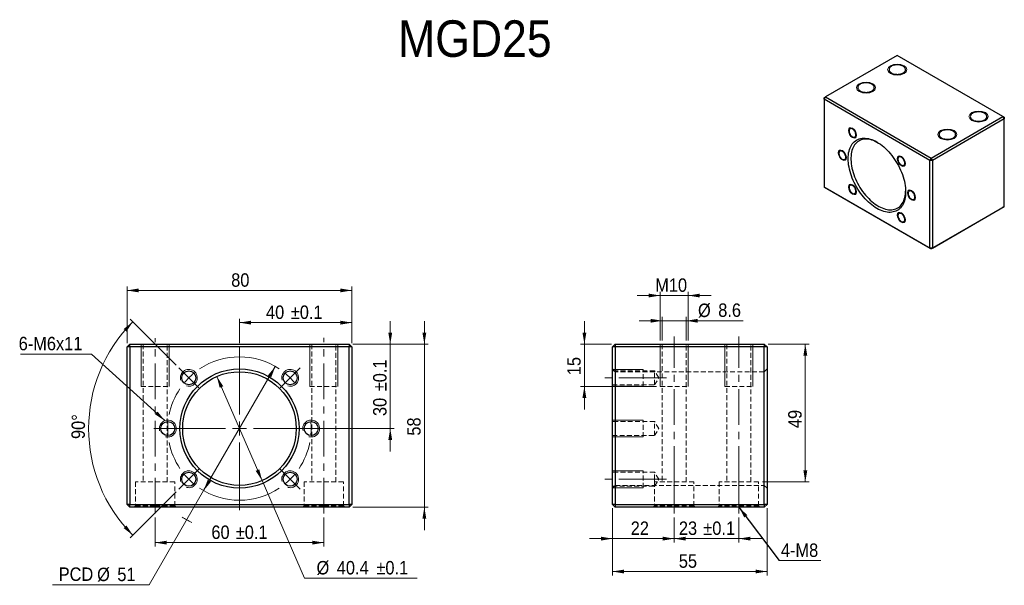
# Model space of a CAD drawing. Header units: millimetres. Extents: x 36 to 386, y 62 to 263.
import ezdxf

# ---------------------------------------------------------------- set-up
doc = ezdxf.new("R2010")
doc.units = ezdxf.units.MM
doc.header["$LTSCALE"] = 1.363636
doc.linetypes.add('CENTERX2', pattern=[20.32, 12.7, -2.54, 2.54, -2.54])
doc.linetypes.add('HIDDEN', pattern=[1.905, 1.27, -0.635])
doc.styles.add('SLDTEXTSTYLE0', font='GOTHIC.TTF', dxfattribs={"width": 0.913})
doc.styles.get("Standard").update_dxf_attribs({"font": 'GOTHIC.TTF'})
doc.dimstyles.new('SLDDIMSTYLE0', dxfattribs={"dimtxt": 4.772727, "dimasz": 4.090909, "dimexe": 0, "dimexo": 0.0625, "dimgap": 1.193182, "dimtad": 1, "dimdec": 4, "dimlfac": 1.363636, "dimzin": 12, "dimdsep": 46, "dimtxsty": 'SLDTEXTSTYLE0', "dimsah": 1, "dimcen": 0.09, "dimazin": 3, "dimtfac": 1, "dimtofl": 0, "dimtmove": 0, "dimatfit": 3, "dimfxl": 0, "dimfrac": 2, "dimtolj": 1, "dimtzin": 12, "dimarcsym": 0})
doc.dimstyles.new('SLDDIMSTYLE1', dxfattribs={"dimtxt": 4.772727, "dimasz": 4.090909, "dimexe": 0, "dimexo": 0.0625, "dimgap": 1.193182, "dimtad": 0, "dimtih": 1, "dimtoh": 1, "dimdec": 1, "dimrnd": 1e-09, "dimzin": 12, "dimdsep": 46, "dimtxsty": 'SLDTEXTSTYLE0', "dimsah": 1, "dimcen": 0, "dimadec": 0, "dimazin": 3, "dimtfac": 1, "dimtdec": 1, "dimtmove": 0, "dimatfit": 3, "dimfxl": 0, "dimfrac": 2, "dimtolj": 1, "dimtzin": 12, "dimarcsym": 0})
doc.dimstyles.new('SLDDIMSTYLE2', dxfattribs={"dimtxt": 4.772727, "dimasz": 4.090909, "dimexe": 0, "dimexo": 0.0625, "dimgap": 1.193182, "dimtad": 0, "dimtih": 1, "dimtoh": 1, "dimdec": 1, "dimrnd": 1e-09, "dimzin": 12, "dimdsep": 46, "dimtxsty": 'SLDTEXTSTYLE0', "dimsah": 1, "dimcen": 0, "dimadec": 0, "dimazin": 3, "dimtol": 1, "dimtp": 0.1, "dimtm": 0.1, "dimtfac": 1, "dimtdec": 1, "dimtmove": 0, "dimatfit": 3, "dimfxl": 0, "dimfrac": 2, "dimtolj": 1, "dimarcsym": 0})
doc.dimstyles.new('SLDDIMSTYLE3', dxfattribs={"dimtxt": 4.772727, "dimasz": 4.090909, "dimexe": 0, "dimexo": 0.0625, "dimgap": 1.193182, "dimtad": 1, "dimdec": 1, "dimrnd": 1e-09, "dimzin": 12, "dimdsep": 46, "dimtxsty": 'SLDTEXTSTYLE0', "dimsah": 1, "dimcen": 0.09, "dimadec": 0, "dimazin": 3, "dimtol": 1, "dimtp": 0.1, "dimtm": 0.1, "dimtfac": 1, "dimtdec": 1, "dimtofl": 0, "dimtmove": 0, "dimatfit": 3, "dimfxl": 0, "dimfrac": 2, "dimtolj": 1, "dimarcsym": 0})
doc.dimstyles.new('SLDDIMSTYLE4', dxfattribs={"dimtxt": 4.772727, "dimasz": 4.090909, "dimexe": 0, "dimexo": 0.0625, "dimgap": 1.193182, "dimtad": 1, "dimdec": 1, "dimrnd": 1e-09, "dimzin": 12, "dimdsep": 46, "dimtxsty": 'SLDTEXTSTYLE0', "dimsah": 1, "dimcen": 0.09, "dimadec": 0, "dimazin": 3, "dimtol": 1, "dimtp": 0.1, "dimtm": 0.1, "dimtfac": 1, "dimtdec": 1, "dimtmove": 0, "dimatfit": 0, "dimfxl": 0, "dimfrac": 2, "dimtolj": 1, "dimarcsym": 0})
doc.dimstyles.new('SLDDIMSTYLE5', dxfattribs={"dimtxt": 4.772727, "dimasz": 4.090909, "dimexe": 0, "dimexo": 0.0625, "dimgap": 1.193182, "dimtad": 1, "dimdec": 1, "dimrnd": 1e-09, "dimzin": 12, "dimdsep": 46, "dimtxsty": 'SLDTEXTSTYLE0', "dimsah": 1, "dimcen": 0.09, "dimadec": 0, "dimazin": 3, "dimtfac": 1, "dimtdec": 1, "dimtmove": 0, "dimatfit": 0, "dimfxl": 0, "dimfrac": 2, "dimtolj": 1, "dimtzin": 12, "dimarcsym": 0})
doc.dimstyles.new('SLDDIMSTYLE6', dxfattribs={"dimtxt": 4.772727, "dimasz": 4.090909, "dimexe": 0, "dimexo": 0.0625, "dimgap": 1.193182, "dimtad": 1, "dimrnd": 1e-09, "dimzin": 12, "dimdsep": 46, "dimtxsty": 'SLDTEXTSTYLE0', "dimsah": 1, "dimcen": 0.09, "dimadec": 0, "dimazin": 3, "dimtfac": 1, "dimtofl": 0, "dimtmove": 0, "dimatfit": 3, "dimfxl": 0, "dimfrac": 2, "dimtolj": 1, "dimtzin": 12, "dimarcsym": 0})
doc.dimstyles.new('SLDDIMSTYLE7', dxfattribs={"dimtxt": 0.18, "dimasz": 4.090909, "dimexe": 0, "dimexo": 0.0625, "dimgap": 0, "dimtad": 0, "dimtih": 1, "dimtoh": 1, "dimdec": 0, "dimrnd": 1e-09, "dimzin": 0, "dimdsep": 46, "dimtxsty": 'Standard', "dimsah": 1, "dimcen": 0.09, "dimadec": 0, "dimazin": 0, "dimtfac": 4.090909, "dimtdec": 0, "dimtofl": 0, "dimtmove": 0, "dimatfit": 3, "dimfxl": 0, "dimfrac": 2, "dimtolj": 1, "dimtzin": 0, "dimarcsym": 0})
doc.dimstyles.new('SLDDIMSTYLE8', dxfattribs={"dimtxt": 4.772727, "dimasz": 4.090909, "dimexe": 0, "dimexo": 0.0625, "dimgap": 1.193182, "dimtad": 1, "dimrnd": 1e-09, "dimzin": 12, "dimdsep": 46, "dimtxsty": 'SLDTEXTSTYLE0', "dimsah": 1, "dimcen": 0.09, "dimadec": 0, "dimazin": 3, "dimtfac": 1, "dimtmove": 0, "dimatfit": 0, "dimfxl": 0, "dimfrac": 2, "dimtolj": 1, "dimtzin": 12, "dimarcsym": 0})

# ---------------------------------------------------------------- blocks, each defined once
blk = doc.blocks.new('_D')
at = {"color": 7, "linetype": 'Continuous', "lineweight": 18}
for p, q in [((91.17, 139.98), (74.81, 156.35)), ((91.17, 94.92), (74.81, 78.55))]:
    blk.add_line(p, q, dxfattribs=at)
blk.add_arc((113.7, 117.45), 53.65, 135, 225, dxfattribs=at)
for points in [[(75.77, 155.38), (72.49, 152.84), (73.49, 151.92)], [(75.77, 79.51), (73.49, 82.98), (72.49, 82.05)]]:
    blk.add_solid(points, dxfattribs=at)
at = {"color": 7, "linetype": 'Continuous', "lineweight": 18, "insert": (53.88, 113.76), "char_height": 4.773, "attachment_point": 1, "rotation": 88.9319, "style": 'SLDTEXTSTYLE0'}
blk.add_mtext('90°', dxfattribs=at)
blk = doc.blocks.new('_D_1')
at = {"color": 7, "linetype": 'Continuous', "lineweight": 18}
for p, q in [((126.45, 139.53), (100.96, 95.36)), ((100.96, 95.36), (81.63, 61.88)), ((81.63, 61.88), (47.22, 61.88))]:
    blk.add_line(p, q, dxfattribs=at)
blk.add_arc((113.7, 117.45), 37.5, 237.0259, 243.0721, dxfattribs=at)
for points in [[(126.45, 139.53), (123.81, 136.33), (125, 135.65)], [(100.96, 95.36), (103.59, 98.56), (102.41, 99.25)]]:
    blk.add_solid(points, dxfattribs=at)
at = {"color": 7, "linetype": 'Continuous', "lineweight": 18, "char_height": 4.773, "attachment_point": 1, "style": 'SLDTEXTSTYLE0'}
for s, insert in [('PCD', (49.39, 68.05)), ('%%c', (63.06, 67.97)), ('51', (70.25, 67.97))]:
    blk.add_mtext(s, dxfattribs=dict(at, insert=insert))
blk = doc.blocks.new('_D_2')
at = {"color": 7, "linetype": 'Continuous', "lineweight": 18}
for p, q in [((105.66, 135.98), (121.74, 98.92)), ((121.74, 98.92), (136.78, 64.25)), ((136.78, 64.25), (176.88, 64.25))]:
    blk.add_line(p, q, dxfattribs=at)
for points in [[(105.66, 135.98), (106.67, 131.95), (107.92, 132.5)], [(121.74, 98.92), (120.74, 102.94), (119.49, 102.4)]]:
    blk.add_solid(points, dxfattribs=at)
at = {"color": 7, "linetype": 'Continuous', "lineweight": 18, "char_height": 4.773, "attachment_point": 1, "style": 'SLDTEXTSTYLE0'}
for s, insert in [('%%c', (141.11, 70.35)), ('40.4', (148.31, 70.35)), ('±0.1', (162.41, 70.35))]:
    blk.add_mtext(s, dxfattribs=dict(at, insert=insert))
blk = doc.blocks.new('_D_3')
at = {"color": 7, "linetype": 'Continuous', "lineweight": 18}
for p, q in [((113.7, 147.84), (113.7, 156.46)), ((153.7, 155.1), (113.7, 155.1)), ((153.7, 147.81), (153.7, 156.46))]:
    blk.add_line(p, q, dxfattribs=at)
for points in [[(113.7, 155.1), (117.8, 154.42), (117.8, 155.78)], [(153.7, 155.1), (149.61, 155.78), (149.61, 154.42)]]:
    blk.add_solid(points, dxfattribs=at)
at = {"color": 7, "linetype": 'Continuous', "lineweight": 18, "char_height": 4.773, "attachment_point": 1, "style": 'SLDTEXTSTYLE0'}
for s, insert in [('40', (123.14, 161.2)), ('±0.1', (131.96, 161.2))]:
    blk.add_mtext(s, dxfattribs=dict(at, insert=insert))
blk = doc.blocks.new('_D_4')
at = {"color": 7, "linetype": 'Continuous', "lineweight": 18}
for p, q in [((167.34, 147.45), (167.34, 155.63)), ((154.07, 147.45), (168.7, 147.45)), ((167.34, 147.45), (167.34, 117.45)), ((144.1, 117.45), (168.7, 117.45)), ((167.34, 117.45), (167.34, 109.27))]:
    blk.add_line(p, q, dxfattribs=at)
for points in [[(167.34, 147.45), (168.02, 151.54), (166.66, 151.54)], [(167.34, 117.45), (166.66, 113.36), (168.02, 113.36)]]:
    blk.add_solid(points, dxfattribs=at)
at = {"color": 7, "linetype": 'Continuous', "lineweight": 18, "char_height": 4.773, "attachment_point": 1, "rotation": 90, "style": 'SLDTEXTSTYLE0'}
for s, insert in [('±0.1', (161.24, 130.7)), ('30', (161.24, 121.89))]:
    blk.add_mtext(s, dxfattribs=dict(at, insert=insert))
blk = doc.blocks.new('_D_5')
at = {"color": 7, "linetype": 'Continuous', "lineweight": 18}
for p, q in [((179.47, 147.45), (179.47, 155.63)), ((154.07, 147.45), (180.83, 147.45)), ((179.47, 147.45), (179.47, 89.45)), ((154.07, 89.45), (180.83, 89.45)), ((179.47, 89.45), (179.47, 81.27))]:
    blk.add_line(p, q, dxfattribs=at)
for points in [[(179.47, 147.45), (180.15, 151.54), (178.79, 151.54)], [(179.47, 89.45), (178.79, 85.36), (180.15, 85.36)]]:
    blk.add_solid(points, dxfattribs=at)
at = {"color": 7, "linetype": 'Continuous', "lineweight": 18, "insert": (173.37, 114.92), "char_height": 4.773, "attachment_point": 1, "rotation": 90, "style": 'SLDTEXTSTYLE0'}
blk.add_mtext('58', dxfattribs=at)
blk = doc.blocks.new('_D_6')
at = {"color": 7, "linetype": 'Continuous', "lineweight": 18}
for p, q in [((73.7, 147.81), (73.7, 167.92)), ((73.7, 166.56), (153.7, 166.56)), ((153.7, 147.81), (153.7, 167.92))]:
    blk.add_line(p, q, dxfattribs=at)
for points in [[(73.7, 166.56), (77.8, 165.88), (77.8, 167.24)], [(153.7, 166.56), (149.61, 167.24), (149.61, 165.88)]]:
    blk.add_solid(points, dxfattribs=at)
at = {"color": 7, "linetype": 'Continuous', "lineweight": 18, "insert": (110.75, 172.65), "char_height": 4.773, "attachment_point": 1, "style": 'SLDTEXTSTYLE0'}
blk.add_mtext('80', dxfattribs=at)
blk = doc.blocks.new('_D_7')
at = {"color": 7, "linetype": 'Continuous', "lineweight": 18}
for p, q in [((83.7, 85.86), (83.7, 75.51)), ((143.7, 85.86), (143.7, 75.51)), ((83.7, 76.88), (143.7, 76.88))]:
    blk.add_line(p, q, dxfattribs=at)
for points in [[(83.7, 76.88), (87.8, 76.19), (87.8, 77.56)], [(143.7, 76.88), (139.61, 77.56), (139.61, 76.19)]]:
    blk.add_solid(points, dxfattribs=at)
at = {"color": 7, "linetype": 'Continuous', "lineweight": 18, "char_height": 4.773, "attachment_point": 1, "style": 'SLDTEXTSTYLE0'}
for s, insert in [('60', (103.71, 82.97)), (' ±0.1', (110.76, 82.97))]:
    blk.add_mtext(s, dxfattribs=dict(at, insert=insert))
blk = doc.blocks.new('SW_NOTE_0')
at = {"color": 0, "linetype": 'Continuous', "lineweight": 0}
blk.add_line((-25.29, 0), (0, 0), dxfattribs=at)
at = {"color": 0, "linetype": 'Continuous', "lineweight": 0, "insert": (-25.91, 6.19), "char_height": 4.773, "attachment_point": 1, "style": 'SLDTEXTSTYLE0'}
blk.add_mtext('6-M6x11', dxfattribs=at)
blk = doc.blocks.new('SW_CENTERMARKSYMBOL_0')
at = {"color": 0, "linetype": 'Continuous', "lineweight": 18}
for p, q in [((18.03, -13.03), (18.03, 11)), ((-1.77, 1.77), (-3.54, 3.54)), ((37.83, 1.77), (39.6, 3.54)), ((0, 0), (-1.77, 1.77)), ((0, 0), (1.77, -1.77)), ((36.06, 0), (34.29, -1.77)), ((36.06, 0), (37.83, 1.77)), ((1.77, -1.77), (3.54, -3.54)), ((34.29, -1.77), (32.53, -3.54)), ((18.03, -18.03), (18.03, -15.53)), ((-9.97, -18.03), (-12.47, -18.03)), ((13.03, -18.03), (-11, -18.03)), ((-7.47, -18.03), (-9.97, -18.03)), ((-7.47, -18.03), (-4.97, -18.03)), ((-4.97, -18.03), (-2.47, -18.03)), ((18.03, -18.03), (15.53, -18.03)), ((18.03, -18.03), (18.03, -20.53)), ((18.03, -18.03), (20.53, -18.03)), ((23.03, -18.03), (47.06, -18.03)), ((41.03, -18.03), (38.53, -18.03)), ((43.53, -18.03), (41.03, -18.03)), ((43.53, -18.03), (46.03, -18.03)), ((46.03, -18.03), (48.53, -18.03)), ((18.03, -23.03), (18.03, -47.06)), ((0, -36.06), (1.77, -34.29)), ((1.77, -34.29), (3.54, -32.53)), ((34.29, -34.29), (32.53, -32.53)), ((36.06, -36.06), (34.29, -34.29)), ((-1.77, -37.83), (-3.54, -39.6)), ((0, -36.06), (-1.77, -37.83)), ((36.06, -36.06), (37.83, -37.83)), ((37.83, -37.83), (39.6, -39.6))]:
    blk.add_line(p, q, dxfattribs=at)
for start, end in [(56.2345, 123.7655), (129.3828, 135), (45, 50.6172), (39.3828, 45), (135, 140.6172), (146.2345, 168.7655), (174.3828, 180), (0, 5.6172), (180, 185.6172), (354.3828, 0), (191.2345, 213.7655), (326.2345, 348.7655), (219.3828, 225), (315, 320.6172), (225, 230.6172), (309.3828, 315), (236.2345, 303.7655)]:
    blk.add_arc((18.03, -18.03), 25.5, start, end, dxfattribs=at)
blk = doc.blocks.new('_D_8')
at = {"color": 7, "linetype": 'Continuous', "lineweight": 18}
for p, q in [((246.36, 89.08), (246.36, 76.94)), ((268.36, 85.86), (268.36, 76.94)), ((246.36, 78.3), (238.18, 78.3)), ((246.36, 78.3), (268.36, 78.3)), ((268.36, 78.3), (276.54, 78.3))]:
    blk.add_line(p, q, dxfattribs=at)
for points in [[(246.36, 78.3), (242.27, 78.99), (242.27, 77.62)], [(268.36, 78.3), (272.45, 77.62), (272.45, 78.99)]]:
    blk.add_solid(points, dxfattribs=at)
at = {"color": 7, "linetype": 'Continuous', "lineweight": 18, "insert": (252.88, 84.4), "char_height": 4.773, "attachment_point": 1, "style": 'SLDTEXTSTYLE0'}
blk.add_mtext('22', dxfattribs=at)
blk = doc.blocks.new('_D_9')
at = {"color": 7, "linetype": 'Continuous', "lineweight": 18}
for p, q in [((268.36, 85.86), (268.36, 76.94)), ((291.36, 85.86), (291.36, 76.94)), ((268.36, 78.3), (260.18, 78.3)), ((268.36, 78.3), (291.36, 78.3)), ((291.36, 78.3), (299.54, 78.3))]:
    blk.add_line(p, q, dxfattribs=at)
for points in [[(268.36, 78.3), (264.27, 78.99), (264.27, 77.62)], [(291.36, 78.3), (295.45, 77.62), (295.45, 78.99)]]:
    blk.add_solid(points, dxfattribs=at)
at = {"color": 7, "linetype": 'Continuous', "lineweight": 18, "char_height": 4.773, "attachment_point": 1, "style": 'SLDTEXTSTYLE0'}
for s, insert in [('23', (270.02, 84.4)), (' ±0.1', (277.08, 84.4))]:
    blk.add_mtext(s, dxfattribs=dict(at, insert=insert))
blk = doc.blocks.new('_D_10')
at = {"color": 7, "linetype": 'Continuous', "lineweight": 18}
for p, q in [((246.36, 89.08), (246.36, 65.25)), ((301.36, 89.08), (301.36, 65.25)), ((246.36, 66.61), (301.36, 66.61))]:
    blk.add_line(p, q, dxfattribs=at)
for points in [[(246.36, 66.61), (250.45, 65.93), (250.45, 67.29)], [(301.36, 66.61), (297.27, 67.29), (297.27, 65.93)]]:
    blk.add_solid(points, dxfattribs=at)
at = {"color": 7, "linetype": 'Continuous', "lineweight": 18, "insert": (269.99, 72.71), "char_height": 4.773, "attachment_point": 1, "style": 'SLDTEXTSTYLE0'}
blk.add_mtext('55', dxfattribs=at)
blk = doc.blocks.new('_D_11')
at = {"color": 7, "linetype": 'Continuous', "lineweight": 18}
for p, q in [((301.72, 147.45), (316.36, 147.45)), ((314.99, 147.45), (314.99, 98.45)), ((299.72, 98.45), (316.36, 98.45))]:
    blk.add_line(p, q, dxfattribs=at)
for points in [[(314.99, 147.45), (314.31, 143.36), (315.68, 143.36)], [(314.99, 98.45), (315.68, 102.54), (314.31, 102.54)]]:
    blk.add_solid(points, dxfattribs=at)
at = {"color": 7, "linetype": 'Continuous', "lineweight": 18, "insert": (308.9, 117.6), "char_height": 4.773, "attachment_point": 1, "rotation": 90, "style": 'SLDTEXTSTYLE0'}
blk.add_mtext('49', dxfattribs=at)
blk = doc.blocks.new('_D_12')
at = {"color": 7, "linetype": 'Continuous', "lineweight": 18}
for p, q in [((236.4, 147.45), (236.4, 155.63)), ((245.99, 147.45), (235.03, 147.45)), ((236.4, 147.45), (236.4, 132.45)), ((261.99, 132.45), (235.03, 132.45)), ((236.4, 132.45), (236.4, 124.27))]:
    blk.add_line(p, q, dxfattribs=at)
for points in [[(236.4, 147.45), (237.08, 151.54), (235.72, 151.54)], [(236.4, 132.45), (235.72, 128.36), (237.08, 128.36)]]:
    blk.add_solid(points, dxfattribs=at)
at = {"color": 7, "linetype": 'Continuous', "lineweight": 18, "insert": (230.3, 136.42), "char_height": 4.773, "attachment_point": 1, "rotation": 90, "style": 'SLDTEXTSTYLE0'}
blk.add_mtext('15', dxfattribs=at)
blk = doc.blocks.new('_D_13')
at = {"color": 7, "linetype": 'Continuous', "lineweight": 18}
for p, q in [((264.06, 155.77), (255.88, 155.77)), ((264.06, 148.81), (264.06, 157.13)), ((264.06, 155.77), (272.66, 155.77)), ((272.66, 148.81), (272.66, 157.13)), ((272.66, 155.77), (292.82, 155.77))]:
    blk.add_line(p, q, dxfattribs=at)
for points in [[(264.06, 155.77), (259.97, 156.45), (259.97, 155.09)], [(272.66, 155.77), (276.75, 155.09), (276.75, 156.45)]]:
    blk.add_solid(points, dxfattribs=at)
at = {"color": 7, "linetype": 'Continuous', "lineweight": 18, "char_height": 4.773, "attachment_point": 1, "style": 'SLDTEXTSTYLE0'}
for s, insert in [('%%c', (276.81, 161.87)), ('8.6', (284.01, 161.94))]:
    blk.add_mtext(s, dxfattribs=dict(at, insert=insert))
blk = doc.blocks.new('_D_14')
at = {"color": 7, "linetype": 'Continuous', "lineweight": 18}
for p, q in [((263.36, 164.74), (255.18, 164.74)), ((263.36, 148.81), (263.36, 166.11)), ((273.36, 164.74), (263.36, 164.74)), ((273.36, 148.81), (273.36, 166.11)), ((273.36, 164.74), (281.54, 164.74))]:
    blk.add_line(p, q, dxfattribs=at)
for points in [[(263.36, 164.74), (259.27, 165.42), (259.27, 164.06)], [(273.36, 164.74), (277.45, 164.06), (277.45, 165.42)]]:
    blk.add_solid(points, dxfattribs=at)
at = {"color": 7, "linetype": 'Continuous', "lineweight": 18, "insert": (261.59, 170.84), "char_height": 4.773, "attachment_point": 1, "style": 'SLDTEXTSTYLE0'}
blk.add_mtext('M10', dxfattribs=at)
blk = doc.blocks.new('SW_NOTE_1')
at = {"color": 0, "linetype": 'Continuous', "lineweight": 0}
blk.add_line((14.85, 0), (0, 0), dxfattribs=at)
at = {"color": 0, "linetype": 'Continuous', "lineweight": 0, "insert": (0.67, 6.07), "char_height": 4.773, "attachment_point": 1, "style": 'SLDTEXTSTYLE0'}
blk.add_mtext('4-M8', dxfattribs=at)

msp = doc.modelspace()

# ---------------------------------------------------------------- linework, layer by layer
at = {"color": 7, "linetype": 'Continuous', "lineweight": 25}
for p, q in [((347.68683, 250.099402), (322.134563, 235.348392)), ((385.292055, 228.390368), (347.68683, 250.099402)), ((321.652444, 234.513339), (322.134563, 235.348392)), ((321.652444, 235.069981), (322.134563, 235.348392)), ((321.652444, 234.513339), (321.652444, 235.069981)), ((322.134563, 235.348392), (359.739787, 213.639358)), ((359.257669, 212.804305), (321.652444, 234.513339)), ((321.652444, 234.513339), (321.652444, 203.336326)), ((359.739787, 213.639358), (385.292055, 228.390368)), ((385.292055, 228.390368), (385.774173, 227.555315)), ((385.774173, 228.111957), (385.292055, 228.390368)), ((385.774173, 228.111957), (385.774173, 227.555315)), ((385.774173, 227.555315), (360.221905, 212.804305)), ((385.774173, 196.378302), (385.774173, 227.555315)), ((359.739787, 213.639358), (359.257669, 212.804305)), ((360.221905, 212.804305), (359.257669, 212.804305)), ((359.257669, 181.627292), (359.257669, 212.804305)), ((359.739787, 213.639358), (360.221905, 212.804305)), ((360.221905, 212.804305), (360.221905, 181.627292)), ((321.652444, 203.336326), (359.257669, 181.627292)), ((322.134563, 203.057915), (321.652444, 203.336326)), ((359.739787, 181.348881), (322.134563, 203.057915)), ((360.221905, 181.627292), (385.774173, 196.378302)), ((385.774173, 196.378302), (385.292055, 196.099891)), ((385.292055, 196.099891), (359.739787, 181.348881)), ((360.221905, 181.627292), (359.257669, 181.627292)), ((359.257669, 181.627292), (359.739787, 181.348881)), ((360.221905, 181.627292), (359.739787, 181.348881)), ((73.704457, 146.447686), (74.704457, 147.447686)), ((74.704457, 146.447686), (74.704457, 147.447686)), ((74.704457, 147.447686), (152.704457, 147.447686)), ((152.704457, 147.447686), (152.704457, 146.447686)), ((152.704457, 147.447686), (153.704457, 146.447686)), ((247.357277, 147.447686), (246.357277, 146.447686)), ((247.357277, 147.447686), (300.357277, 147.447686)), ((247.357277, 147.447686), (247.357277, 146.447686)), ((300.357277, 147.447686), (300.357277, 146.447686)), ((301.357277, 146.447686), (300.357277, 147.447686)), ((73.704457, 90.447686), (73.704457, 146.447686)), ((74.704457, 146.447686), (73.704457, 146.447686)), ((152.704457, 146.447686), (74.704457, 146.447686)), ((74.704457, 146.447686), (74.704457, 90.447686)), ((152.704457, 90.447686), (152.704457, 146.447686)), ((153.704457, 146.447686), (152.704457, 146.447686)), ((153.704457, 146.447686), (153.704457, 90.447686)), ((246.357277, 90.447686), (246.357277, 146.447686)), ((247.357277, 146.447686), (246.357277, 146.447686)), ((300.357277, 146.447686), (247.357277, 146.447686)), ((247.357277, 146.447686), (247.357277, 90.447686)), ((300.357277, 90.447686), (300.357277, 146.447686)), ((301.357277, 146.447686), (300.357277, 146.447686)), ((301.357277, 146.447686), (301.357277, 90.447686)), ((74.704457, 89.447686), (73.704457, 90.447686)), ((74.704457, 90.447686), (73.704457, 90.447686)), ((74.704457, 89.447686), (74.704457, 90.447686)), ((74.704457, 90.447686), (152.704457, 90.447686)), ((152.704457, 89.447686), (74.704457, 89.447686)), ((153.704457, 90.447686), (152.704457, 89.447686)), ((152.704457, 90.447686), (152.704457, 89.447686)), ((153.704457, 90.447686), (152.704457, 90.447686)), ((246.357277, 90.447686), (247.357277, 89.447686)), ((247.357277, 90.447686), (246.357277, 90.447686)), ((247.357277, 90.447686), (300.357277, 90.447686)), ((247.357277, 90.447686), (247.357277, 89.447686)), ((300.357277, 89.447686), (247.357277, 89.447686)), ((301.357277, 90.447686), (300.357277, 89.447686)), ((300.357277, 90.447686), (300.357277, 89.447686)), ((301.357277, 90.447686), (300.357277, 90.447686))]:
    msp.add_line(p, q, dxfattribs=at)
at = {"color": 7, "linetype": 'Continuous', "lineweight": 18}
for p, q in [((78.704457, 147.447686), (78.704457, 132.447686)), ((78.704457, 147.447686), (78.704457, 132.447686)), ((88.704457, 147.447686), (88.704457, 132.447686)), ((88.704457, 147.447686), (88.704457, 132.447686)), ((138.704457, 147.447686), (138.704457, 132.447686)), ((138.704457, 147.447686), (138.704457, 132.447686)), ((148.704457, 147.447686), (148.704457, 132.447686)), ((148.704457, 147.447686), (148.704457, 132.447686)), ((263.357277, 147.447686), (263.357277, 132.447686)), ((263.357277, 147.447686), (263.357277, 132.447686)), ((273.357277, 147.447686), (273.357277, 132.447686)), ((273.357277, 147.447686), (273.357277, 132.447686)), ((286.357277, 147.447686), (286.357277, 132.447686)), ((286.357277, 147.447686), (286.357277, 132.447686)), ((296.357277, 147.447686), (296.357277, 132.447686)), ((296.357277, 147.447686), (296.357277, 132.447686)), ((246.357277, 138.478909), (257.357277, 138.478909)), ((246.357277, 138.478909), (257.357277, 138.478909)), ((246.357277, 132.478909), (257.357277, 132.478909)), ((246.357277, 132.478909), (257.357277, 132.478909)), ((246.357277, 120.447686), (257.357277, 120.447686)), ((246.357277, 120.447686), (257.357277, 120.447686)), ((246.357277, 114.447686), (257.357277, 114.447686)), ((246.357277, 114.447686), (257.357277, 114.447686)), ((246.357277, 102.416463), (257.357277, 102.416463)), ((246.357277, 102.416463), (257.357277, 102.416463)), ((246.357277, 96.416463), (257.357277, 96.416463)), ((246.357277, 96.416463), (257.357277, 96.416463))]:
    msp.add_line(p, q, dxfattribs=at)
at = {"color": 7, "linetype": 'HIDDEN', "lineweight": 18}
for p, q in [((79.404457, 147.447686), (79.404457, 98.447686)), ((88.004457, 98.447686), (88.004457, 147.447686)), ((139.404457, 147.447686), (139.404457, 98.447686)), ((148.004457, 98.447686), (148.004457, 147.447686)), ((264.057277, 147.447686), (264.057277, 98.447686)), ((272.657277, 98.447686), (272.657277, 147.447686)), ((287.057277, 147.447686), (287.057277, 98.447686)), ((295.657277, 98.447686), (295.657277, 147.447686)), ((247.357277, 137.647686), (246.357277, 138.647686)), ((261.357277, 137.978909), (246.357277, 137.978909)), ((300.357277, 137.647686), (247.357277, 137.647686)), ((257.357277, 132.478909), (257.357277, 138.478909)), ((257.357277, 132.478909), (257.357277, 138.478909)), ((261.357277, 135.478909), (261.357277, 137.978909)), ((262.859428, 135.478909), (261.357277, 137.978909)), ((301.357277, 138.647686), (300.357277, 137.647686)), ((261.357277, 132.978909), (261.357277, 135.478909)), ((261.357277, 132.978909), (262.859428, 135.478909)), ((78.704457, 132.447686), (88.704457, 132.447686)), ((78.704457, 132.447686), (88.704457, 132.447686)), ((138.704457, 132.447686), (148.704457, 132.447686)), ((138.704457, 132.447686), (148.704457, 132.447686)), ((246.357277, 132.978909), (261.357277, 132.978909)), ((263.357277, 132.447686), (273.357277, 132.447686)), ((263.357277, 132.447686), (273.357277, 132.447686)), ((286.357277, 132.447686), (296.357277, 132.447686)), ((286.357277, 132.447686), (296.357277, 132.447686)), ((261.357277, 119.947686), (246.357277, 119.947686)), ((257.357277, 114.447686), (257.357277, 120.447686)), ((257.357277, 114.447686), (257.357277, 120.447686)), ((261.357277, 117.447686), (261.357277, 119.947686)), ((262.859428, 117.447686), (261.357277, 119.947686)), ((261.357277, 114.947686), (261.357277, 117.447686)), ((261.357277, 114.947686), (262.859428, 117.447686)), ((246.357277, 114.947686), (261.357277, 114.947686)), ((261.357277, 101.916463), (246.357277, 101.916463)), ((257.357277, 96.416463), (257.357277, 102.416463)), ((257.357277, 96.416463), (257.357277, 102.416463)), ((261.357277, 99.416463), (261.357277, 101.916463)), ((262.859428, 99.416463), (261.357277, 101.916463)), ((90.704457, 98.447686), (76.704457, 98.447686)), ((76.704457, 98.447686), (76.704457, 89.947686)), ((90.704457, 89.947686), (90.704457, 98.447686)), ((150.704457, 98.447686), (136.704457, 98.447686)), ((136.704457, 98.447686), (136.704457, 89.947686)), ((150.704457, 89.947686), (150.704457, 98.447686)), ((261.357277, 98.447686), (261.357277, 99.416463)), ((261.357277, 96.916463), (262.859428, 99.416463)), ((275.357277, 98.447686), (261.357277, 98.447686)), ((261.357277, 98.447686), (261.357277, 89.947686)), ((275.357277, 89.947686), (275.357277, 98.447686)), ((298.357277, 98.447686), (284.357277, 98.447686)), ((284.357277, 98.447686), (284.357277, 89.947686)), ((298.357277, 89.947686), (298.357277, 98.447686)), ((246.357277, 96.247686), (247.357277, 97.247686)), ((246.357277, 96.916463), (261.357277, 96.916463)), ((247.357277, 97.247686), (300.357277, 97.247686)), ((300.357277, 97.247686), (301.357277, 96.247686)), ((76.704457, 89.947686), (76.204457, 89.447686)), ((83.704457, 89.947686), (76.704457, 89.947686)), ((90.704457, 89.947686), (83.704457, 89.947686)), ((91.204457, 89.447686), (90.704457, 89.947686)), ((136.704457, 89.947686), (136.204457, 89.447686)), ((143.704457, 89.947686), (136.704457, 89.947686)), ((150.704457, 89.947686), (143.704457, 89.947686)), ((151.204457, 89.447686), (150.704457, 89.947686)), ((261.357277, 89.947686), (260.857277, 89.447686)), ((275.357277, 89.947686), (261.357277, 89.947686)), ((275.857277, 89.447686), (275.357277, 89.947686)), ((284.357277, 89.947686), (283.857277, 89.447686)), ((298.357277, 89.947686), (284.357277, 89.947686)), ((298.857277, 89.447686), (298.357277, 89.947686))]:
    msp.add_line(p, q, dxfattribs=at)
at = {"color": 7, "linetype": 'CENTERX2', "lineweight": 18, "ltscale": 0.733333}
for p, q in [((83.704457, 87.220413), (83.704457, 149.527252)), ((143.704457, 87.220413), (143.704457, 149.647764)), ((268.357277, 98.447686), (268.357277, 150.174959)), ((291.357277, 98.447686), (291.357277, 150.174959)), ((261.357277, 135.478909), (243.630004, 135.478909)), ((261.357277, 135.478909), (243.630004, 135.478909)), ((261.357277, 135.478909), (265.586701, 135.478909)), ((261.357277, 135.478909), (265.586701, 135.478909)), ((261.357277, 99.416463), (243.630004, 99.416463)), ((261.357277, 99.416463), (243.630004, 99.416463)), ((261.357277, 99.416463), (265.586701, 99.416463)), ((261.357277, 99.416463), (265.586701, 99.416463)), ((268.357277, 98.447686), (268.357277, 87.220413)), ((291.357277, 98.447686), (291.357277, 87.220413))]:
    msp.add_line(p, q, dxfattribs=at)
at = {"color": 7, "linetype": 'Continuous', "lineweight": 18, "flags": 128}
for points in [[(345.276239, 243.698021), (344.537241, 244.336494), (344.27774, 245.089625), (344.537241, 245.842756), (345.276239, 246.48123), (346.382228, 246.907844), (347.68683, 247.057652), (348.991433, 246.907844), (350.097422, 246.48123), (350.83642, 245.842756), (351.095921, 245.089625), (350.83642, 244.336494), (350.097422, 243.698021), (348.991433, 243.271406), (347.68683, 243.121599), (346.382228, 243.271406), (345.276239, 243.698021)], [(334.187519, 237.296639), (333.448521, 237.935112), (333.18902, 238.688243), (333.448521, 239.441375), (334.187519, 240.079848), (335.293508, 240.506463), (336.598111, 240.65627), (337.902713, 240.506463), (339.008702, 240.079848), (339.7477, 239.441375), (340.007201, 238.688243), (339.7477, 237.935112), (339.008702, 237.296639), (337.902713, 236.870024), (336.598111, 236.720217), (335.293508, 236.870024), (334.187519, 237.296639)], [(374.203335, 226.998764), (373.464337, 227.637237), (373.204835, 228.390368), (373.464337, 229.143499), (374.203335, 229.781973), (375.309323, 230.208588), (376.613926, 230.358395), (377.918529, 230.208588), (379.024517, 229.781973), (379.763515, 229.143499), (380.023017, 228.390368), (379.763515, 227.637237), (379.024517, 226.998764), (377.918529, 226.572149), (376.613926, 226.422342), (375.309323, 226.572149), (374.203335, 226.998764)], [(331.761875, 224.240813), (332.315371, 223.79415), (332.784602, 223.161215), (333.098132, 222.438367), (333.20823, 221.735653), (333.098132, 221.160054), (332.784602, 220.7992), (332.315371, 220.708028), (331.761875, 220.900418), (331.208379, 221.347081), (330.739147, 221.980016), (330.425617, 222.702864), (330.31552, 223.405578), (330.425617, 223.981177), (330.739147, 224.342031), (331.208379, 224.433203), (331.761875, 224.240813)], [(363.114615, 220.597382), (362.375617, 221.235856), (362.116115, 221.988987), (362.375617, 222.742118), (363.114615, 223.380591), (364.220603, 223.807206), (365.525206, 223.957013), (366.829809, 223.807206), (367.935797, 223.380591), (368.674795, 222.742118), (368.934297, 221.988987), (368.674795, 221.235856), (367.935797, 220.597382), (366.829809, 220.170767), (365.525206, 220.02096), (364.220603, 220.170767), (363.114615, 220.597382)], [(328.161041, 216.280964), (328.714537, 215.834302), (329.183768, 215.201367), (329.497299, 214.478519), (329.607396, 213.775804), (329.497299, 213.200205), (329.183768, 212.839352), (328.714537, 212.74818), (328.161041, 212.94057), (327.607545, 213.387233), (327.138314, 214.020167), (326.824783, 214.743016), (326.714686, 215.44573), (326.824783, 216.021329), (327.138314, 216.382183), (327.607545, 216.473355), (328.161041, 216.280964)], [(349.148238, 210.863484), (348.594742, 211.310147), (348.125511, 211.943082), (347.811981, 212.66593), (347.701884, 213.368644), (347.811981, 213.944243), (348.125511, 214.305097), (348.594742, 214.396269), (349.148238, 214.203879), (349.701734, 213.757216), (350.170966, 213.124281), (350.484496, 212.401433), (350.594593, 211.698719), (350.484496, 211.12312), (350.170966, 210.762266), (349.701734, 210.671094), (349.148238, 210.863484)], [(331.761875, 204.163682), (332.315371, 203.717019), (332.784602, 203.084084), (333.098132, 202.361236), (333.20823, 201.658522), (333.098132, 201.082923), (332.784602, 200.722069), (332.315371, 200.630897), (331.761875, 200.823287), (331.208379, 201.26995), (330.739147, 201.902885), (330.425617, 202.625733), (330.31552, 203.328447), (330.425617, 203.904046), (330.739147, 204.2649), (331.208379, 204.356072), (331.761875, 204.163682)], [(352.749072, 198.746202), (352.195576, 199.192864), (351.726345, 199.825799), (351.412815, 200.548647), (351.302717, 201.251362), (351.412815, 201.826961), (351.726345, 202.187815), (352.195576, 202.278986), (352.749072, 202.086596), (353.302568, 201.639933), (353.771799, 201.006999), (354.08533, 200.284151), (354.195427, 199.581436), (354.08533, 199.005837), (353.771799, 198.644983), (353.302568, 198.553812), (352.749072, 198.746202)], [(349.148238, 190.786353), (348.594742, 191.233016), (348.125511, 191.865951), (347.811981, 192.588799), (347.701884, 193.291513), (347.811981, 193.867112), (348.125511, 194.227966), (348.594742, 194.319138), (349.148238, 194.126748), (349.701734, 193.680085), (350.170966, 193.04715), (350.484496, 192.324302), (350.594593, 191.621588), (350.484496, 191.045989), (350.170966, 190.685135), (349.701734, 190.593963), (349.148238, 190.786353)]]:
    msp.add_lwpolyline(points, dxfattribs=at)
at = {"color": 7, "linetype": 'Continuous', "lineweight": 25, "flags": 128}
for points in [[(345.613722, 243.892845), (345.915319, 243.741031), (346.249916, 243.614338), (346.611281, 243.515127), (346.99268, 243.445245), (347.387011, 243.405996), (347.786926, 243.398109), (348.184977, 243.421732), (348.573748, 243.476425), (348.945998, 243.561169), (349.294792, 243.674385), (349.613632, 243.813964), (349.89658, 243.977306), (350.138364, 244.161369), (350.334481, 244.362723), (350.481278, 244.577619), (350.576019, 244.802051), (350.616939, 245.031841), (350.603278, 245.262708), (350.535289, 245.49035), (350.414238, 245.710527), (350.24238, 245.919138), (350.022918, 246.112297), (349.759939, 246.286405), (349.458342, 246.43822), (349.123745, 246.564913), (348.76238, 246.664124), (348.380981, 246.734005), (347.98665, 246.773255), (347.586735, 246.781141), (347.188684, 246.757518), (346.799913, 246.702825), (346.427663, 246.618082), (346.078869, 246.504866), (345.760029, 246.365287), (345.477081, 246.201944), (345.235297, 246.017881), (345.03918, 245.816527), (344.892383, 245.601632), (344.797642, 245.377199), (344.756721, 245.147409), (344.770383, 244.916543), (344.838372, 244.688901), (344.959423, 244.468724), (345.13128, 244.260112), (345.350743, 244.066954), (345.613722, 243.892845)], [(334.525002, 237.491463), (334.826599, 237.339649), (335.161196, 237.212956), (335.522561, 237.113745), (335.90396, 237.043864), (336.298291, 237.004614), (336.698206, 236.996728), (337.096257, 237.020351), (337.485028, 237.075043), (337.857278, 237.159787), (338.206072, 237.273003), (338.524912, 237.412582), (338.80786, 237.575925), (339.049644, 237.759987), (339.245761, 237.961342), (339.392558, 238.176237), (339.487299, 238.40067), (339.528219, 238.63046), (339.514558, 238.861326), (339.446569, 239.088968), (339.325518, 239.309145), (339.153661, 239.517756), (338.934198, 239.710915), (338.671219, 239.885024), (338.369622, 240.036838), (338.035025, 240.163531), (337.67366, 240.262742), (337.292261, 240.332623), (336.89793, 240.371873), (336.498015, 240.379759), (336.099964, 240.356136), (335.711193, 240.301443), (335.338943, 240.2167), (334.990149, 240.103484), (334.671309, 239.963905), (334.388361, 239.800562), (334.146577, 239.6165), (333.95046, 239.415145), (333.803663, 239.20025), (333.708922, 238.975817), (333.668002, 238.746027), (333.681663, 238.515161), (333.749652, 238.287519), (333.870703, 238.067342), (334.04256, 237.858731), (334.262023, 237.665572), (334.525002, 237.491463)], [(374.540818, 227.193588), (374.842415, 227.041774), (375.177012, 226.915081), (375.538376, 226.81587), (375.919776, 226.745989), (376.314106, 226.706739), (376.714022, 226.698853), (377.112072, 226.722476), (377.500844, 226.777168), (377.873093, 226.861912), (378.221887, 226.975128), (378.540728, 227.114707), (378.823676, 227.278049), (379.06546, 227.462112), (379.261577, 227.663467), (379.408373, 227.878362), (379.503114, 228.102795), (379.544035, 228.332585), (379.530374, 228.563451), (379.462384, 228.791093), (379.341333, 229.01127), (379.169476, 229.219881), (378.950014, 229.41304), (378.687035, 229.587149), (378.385437, 229.738963), (378.05084, 229.865656), (377.689476, 229.964867), (377.308076, 230.034748), (376.913746, 230.073998), (376.513831, 230.081884), (376.11578, 230.058261), (375.727008, 230.003568), (375.354759, 229.918825), (375.005965, 229.805609), (374.687124, 229.66603), (374.404177, 229.502687), (374.162392, 229.318625), (373.966275, 229.11727), (373.819479, 228.902375), (373.724738, 228.677942), (373.683817, 228.448152), (373.697479, 228.217286), (373.765468, 227.989644), (373.886519, 227.769467), (374.058376, 227.560856), (374.277838, 227.367697), (374.540818, 227.193588)], [(350.675964, 201.613179), (350.657316, 200.911313), (350.601442, 200.233538), (350.508544, 199.582327), (350.378963, 198.960057), (350.21317, 198.368997), (350.011771, 197.811305), (349.7755, 197.289015), (349.50522, 196.804034), (349.201917, 196.358131), (348.866698, 195.952933), (348.500786, 195.589918), (348.105515, 195.270412), (347.682329, 194.99558), (347.232772, 194.766424), (346.758483, 194.583781), (346.261194, 194.448318), (345.742718, 194.360529), (345.204949, 194.320733), (344.649848, 194.329077), (344.07944, 194.38553), (343.495808, 194.489886), (342.90108, 194.641763), (342.297427, 194.840609), (341.687051, 195.085697), (341.07218, 195.376133), (340.455057, 195.710857), (339.837934, 196.088648), (339.223062, 196.508127), (338.612687, 196.967764), (338.009033, 197.465882), (337.414306, 198.000662), (336.830673, 198.570154), (336.260265, 199.17228), (335.705164, 199.804842), (335.167395, 200.465533), (334.64892, 201.151941), (334.15163, 201.861562), (333.677341, 202.591807), (333.227784, 203.340011), (332.804598, 204.103444), (332.409327, 204.87932), (332.043415, 205.664808), (331.708196, 206.457042), (331.404893, 207.253131), (331.134613, 208.050171), (330.898342, 208.845252), (330.696943, 209.635475), (330.53115, 210.417955), (330.401569, 211.189837), (330.308671, 211.948305), (330.252797, 212.690591), (330.234149, 213.413987), (330.252797, 214.115853), (330.308671, 214.793628), (330.401569, 215.444839), (330.53115, 216.067109), (330.696943, 216.658169), (330.898342, 217.215861), (331.134613, 217.738151), (331.404893, 218.223132), (331.708196, 218.669035), (332.043415, 219.074233), (332.409327, 219.437248), (332.804598, 219.756754), (333.227784, 220.031587), (333.677341, 220.260742), (334.15163, 220.443385), (334.64892, 220.578848), (335.167395, 220.666637), (335.705164, 220.706433), (336.260265, 220.698089), (336.830673, 220.641636), (337.414306, 220.53728), (338.009033, 220.385403), (338.612687, 220.186557), (339.223062, 219.941469), (339.837934, 219.651033), (340.455057, 219.316309), (341.07218, 218.938518), (341.687051, 218.519039), (342.297427, 218.059402), (342.90108, 217.561284), (343.495808, 217.026504), (344.07944, 216.457012), (344.649848, 215.854886), (345.204949, 215.222324), (345.742718, 214.561633), (346.261194, 213.875225), (346.758483, 213.165604), (347.232772, 212.435359), (347.682329, 211.687155), (348.105515, 210.923722), (348.500786, 210.147846), (348.866698, 209.362358), (349.201917, 208.570124), (349.50522, 207.774035), (349.7755, 206.976995), (350.011771, 206.181914), (350.21317, 205.391691), (350.378963, 204.609211), (350.508544, 203.837329), (350.601442, 203.078861), (350.657316, 202.336575), (350.675964, 201.613179)], [(332.96717, 221.874813), (332.947801, 222.134516), (332.890315, 222.408236), (332.796559, 222.687174), (332.669549, 222.962366), (332.513364, 223.224967), (332.333027, 223.466537), (332.134332, 223.679311), (331.923666, 223.85645), (331.707799, 223.992262), (331.493671, 224.082381), (331.288163, 224.123911), (331.097881, 224.115516), (330.92894, 224.057467), (330.78677, 223.951629), (330.675941, 223.801405), (330.600015, 223.611622), (330.561431, 223.38838), (330.561431, 223.138854), (330.600015, 222.871065), (330.675941, 222.593619), (330.78677, 222.315434), (330.92894, 222.04545), (331.097881, 221.792346), (331.288163, 221.564256), (331.493671, 221.368511), (331.707799, 221.211403), (331.923666, 221.097981), (332.134332, 221.031891), (332.333027, 221.015257), (332.513364, 221.048613), (332.669549, 221.130887), (332.796559, 221.259436), (332.890315, 221.430127), (332.947801, 221.637474), (332.96717, 221.874813)], [(363.452098, 220.792207), (363.753695, 220.640392), (364.088292, 220.513699), (364.449656, 220.414488), (364.831056, 220.344607), (365.225386, 220.305357), (365.625302, 220.297471), (366.023352, 220.321094), (366.412124, 220.375787), (366.784373, 220.46053), (367.133167, 220.573746), (367.452008, 220.713325), (367.734956, 220.876668), (367.97674, 221.06073), (368.172857, 221.262085), (368.319653, 221.47698), (368.414394, 221.701413), (368.455315, 221.931203), (368.441654, 222.162069), (368.373664, 222.389711), (368.252613, 222.609888), (368.080756, 222.818499), (367.861294, 223.011658), (367.598315, 223.185767), (367.296717, 223.337581), (366.96212, 223.464274), (366.600756, 223.563485), (366.219356, 223.633366), (365.825026, 223.672616), (365.425111, 223.680503), (365.02706, 223.656879), (364.638288, 223.602187), (364.266039, 223.517443), (363.917245, 223.404227), (363.598404, 223.264648), (363.315457, 223.101306), (363.073672, 222.917243), (362.877555, 222.715888), (362.730759, 222.500993), (362.636018, 222.27656), (362.595097, 222.046771), (362.608759, 221.815904), (362.676748, 221.588262), (362.797799, 221.368085), (362.969656, 221.159474), (363.189118, 220.966315), (363.452098, 220.792207)], [(340.700649, 219.171124), (340.482954, 219.287876), (339.879034, 219.582171), (339.279209, 219.830852), (338.685797, 220.032957), (338.101096, 220.187704), (337.527367, 220.294494), (336.96683, 220.352914), (336.421654, 220.362737), (335.893947, 220.323927), (335.385751, 220.236632), (334.899033, 220.101192), (334.435675, 219.918129), (333.99747, 219.688152), (333.586114, 219.41215), (333.203197, 219.091193), (332.850202, 218.72652), (332.528493, 218.319544), (332.239316, 217.871838), (331.98379, 217.385135), (331.762902, 216.861318), (331.577508, 216.302412), (331.428324, 215.710582), (331.315929, 215.088115), (331.240756, 214.437421), (331.203097, 213.761017), (331.203097, 213.061519), (331.240756, 212.341634), (331.315929, 211.604147), (331.428324, 210.851911), (331.577508, 210.087837), (331.762902, 209.31488), (331.98379, 208.536031), (332.239316, 207.754304), (332.528493, 206.972721), (332.850202, 206.194308), (333.203197, 205.422076), (333.586114, 204.659012), (333.99747, 203.908069), (334.435675, 203.172151), (334.899033, 202.454107), (335.385751, 201.756713), (335.893947, 201.082669), (336.421654, 200.434581), (336.96683, 199.814957), (337.527367, 199.226194), (338.101096, 198.67057), (338.685797, 198.150236), (339.279209, 197.667202), (339.879034, 197.22334), (340.482954, 196.820365), (341.088631, 196.459837), (341.693721, 196.14315), (342.295885, 195.87153), (342.892793, 195.646028), (343.482134, 195.467516), (344.061629, 195.336684), (344.629037, 195.254039), (345.182161, 195.219901), (345.718863, 195.234402), (346.237064, 195.297485), (346.734762, 195.408906), (347.21003, 195.568235), (347.66103, 195.774855), (348.086016, 196.027967), (348.483345, 196.326591), (348.851479, 196.669572), (349.188994, 197.055583), (349.494584, 197.483131), (349.767068, 197.950561), (350.00539, 198.456066), (350.208629, 198.997689), (350.375999, 199.573336), (350.506852, 200.180778), (350.600682, 200.817666), (350.657125, 201.481537), (350.673052, 201.896543)], [(329.366337, 213.914965), (329.346967, 214.174668), (329.289481, 214.448387), (329.195726, 214.727326), (329.068715, 215.002518), (328.91253, 215.265119), (328.732193, 215.506688), (328.533498, 215.719462), (328.322832, 215.896602), (328.106966, 216.032414), (327.892837, 216.122533), (327.68733, 216.164062), (327.497047, 216.155668), (327.328106, 216.097618), (327.185936, 215.991781), (327.075107, 215.841556), (326.999181, 215.651773), (326.960597, 215.428531), (326.960597, 215.179006), (326.999181, 214.911217), (327.075107, 214.633771), (327.185936, 214.355585), (327.328106, 214.085602), (327.497047, 213.832498), (327.68733, 213.604408), (327.892837, 213.408663), (328.106966, 213.251555), (328.322832, 213.138133), (328.533498, 213.072043), (328.732193, 213.055408), (328.91253, 213.088764), (329.068715, 213.171039), (329.195726, 213.299587), (329.289481, 213.470278), (329.346967, 213.677626), (329.366337, 213.914965)], [(350.353534, 211.837879), (350.334164, 212.097582), (350.276678, 212.371301), (350.182923, 212.65024), (350.055912, 212.925432), (349.899728, 213.188033), (349.71939, 213.429603), (349.520695, 213.642377), (349.310029, 213.819516), (349.094163, 213.955328), (348.880035, 214.045447), (348.674527, 214.086976), (348.484245, 214.078582), (348.315304, 214.020533), (348.173134, 213.914695), (348.062305, 213.764471), (347.986378, 213.574687), (347.947795, 213.351446), (347.947795, 213.10192), (347.986378, 212.834131), (348.062305, 212.556685), (348.173134, 212.2785), (348.315304, 212.008516), (348.484245, 211.755412), (348.674527, 211.527322), (348.880035, 211.331577), (349.094163, 211.174469), (349.310029, 211.061047), (349.520695, 210.994957), (349.71939, 210.978322), (349.899728, 211.011679), (350.055912, 211.093953), (350.182923, 211.222502), (350.276678, 211.393193), (350.334164, 211.60054), (350.353534, 211.837879)], [(332.96717, 201.797682), (332.947801, 202.057385), (332.890315, 202.331105), (332.796559, 202.610043), (332.669549, 202.885235), (332.513364, 203.147836), (332.333027, 203.389406), (332.134332, 203.60218), (331.923666, 203.779319), (331.707799, 203.915131), (331.493671, 204.00525), (331.288163, 204.04678), (331.097881, 204.038385), (330.92894, 203.980336), (330.78677, 203.874498), (330.675941, 203.724274), (330.600015, 203.534491), (330.561431, 203.311249), (330.561431, 203.061723), (330.600015, 202.793934), (330.675941, 202.516488), (330.78677, 202.238303), (330.92894, 201.968319), (331.097881, 201.715215), (331.288163, 201.487125), (331.493671, 201.29138), (331.707799, 201.134272), (331.923666, 201.02085), (332.134332, 200.95476), (332.333027, 200.938126), (332.513364, 200.971482), (332.669549, 201.053756), (332.796559, 201.182305), (332.890315, 201.352996), (332.947801, 201.560343), (332.96717, 201.797682)], [(353.954368, 199.720597), (353.934998, 199.980299), (353.877512, 200.254019), (353.783757, 200.532957), (353.656746, 200.808149), (353.500562, 201.07075), (353.320224, 201.31232), (353.121529, 201.525094), (352.910863, 201.702234), (352.694997, 201.838045), (352.480869, 201.928164), (352.275361, 201.969694), (352.085078, 201.961299), (351.916137, 201.90325), (351.773968, 201.797413), (351.663138, 201.647188), (351.587212, 201.457405), (351.548629, 201.234163), (351.548629, 200.984637), (351.587212, 200.716848), (351.663138, 200.439402), (351.773968, 200.161217), (351.916137, 199.891234), (352.085078, 199.638129), (352.275361, 199.410039), (352.480869, 199.214295), (352.694997, 199.057187), (352.910863, 198.943765), (353.121529, 198.877674), (353.320224, 198.86104), (353.500562, 198.894396), (353.656746, 198.976671), (353.783757, 199.105219), (353.877512, 199.27591), (353.934998, 199.483257), (353.954368, 199.720597)], [(350.353534, 191.760748), (350.334164, 192.020451), (350.276678, 192.29417), (350.182923, 192.573109), (350.055912, 192.848301), (349.899728, 193.110902), (349.71939, 193.352472), (349.520695, 193.565246), (349.310029, 193.742385), (349.094163, 193.878197), (348.880035, 193.968316), (348.674527, 194.009845), (348.484245, 194.001451), (348.315304, 193.943402), (348.173134, 193.837564), (348.062305, 193.68734), (347.986378, 193.497556), (347.947795, 193.274315), (347.947795, 193.024789), (347.986378, 192.757), (348.062305, 192.479554), (348.173134, 192.201369), (348.315304, 191.931385), (348.484245, 191.678281), (348.674527, 191.450191), (348.880035, 191.254446), (349.094163, 191.097338), (349.310029, 190.983916), (349.520695, 190.917826), (349.71939, 190.901191), (349.899728, 190.934548), (350.055912, 191.016822), (350.182923, 191.145371), (350.276678, 191.316062), (350.334164, 191.523409), (350.353534, 191.760748)]]:
    msp.add_lwpolyline(points, dxfattribs=at)
at = {"color": 7, "linetype": 'Continuous', "lineweight": 25}
for centre, radius in [((113.704457, 117.447686), 21.2), ((95.673234, 135.478909), 2.5), ((113.704457, 117.447686), 20.2), ((131.73568, 135.478909), 2.5), ((88.204457, 117.447686), 2.5), ((139.204457, 117.447686), 2.5), ((95.673234, 99.416463), 2.5), ((131.73568, 99.416463), 2.5)]:
    msp.add_circle(centre, radius, dxfattribs=at)
at = {"color": 7, "linetype": 'Continuous', "lineweight": 18}
for centre in [(95.673234, 135.478909), (131.73568, 135.478909), (88.204457, 117.447686), (139.204457, 117.447686), (95.673234, 99.416463), (131.73568, 99.416463)]:
    msp.add_arc(centre, 3, 255, 195, dxfattribs=at)

# ---------------------------------------------------------------- block references
at = {"color": 7, "linetype": 'Continuous', "lineweight": 0}
for name, p in [('SW_NOTE_0', (61.06276, 143.861939)), ('SW_NOTE_1', (305.636253, 70.512306))]:
    msp.add_blockref(name, p, dxfattribs=at)
at = {"color": 7, "linetype": 'Continuous', "lineweight": 18}
msp.add_blockref('SW_CENTERMARKSYMBOL_0', (95.673234, 135.478909), dxfattribs=at)

# ---------------------------------------------------------------- texts
at = {"color": 7, "linetype": 'Continuous', "lineweight": 0, "insert": (170.114824, 262.595805), "char_height": 12.9886364, "attachment_point": 1, "style": 'SLDTEXTSTYLE0'}
msp.add_mtext('MGD25', dxfattribs=at)

# ---------------------------------------------------------------- dimensions: what is measured, and where the dimension line sits
at = {"color": 7, "linetype": 'Continuous', "lineweight": 18}
for base, p1, p2, dimstyle, picture, middle in [((153.704457, 166.558326), (73.704457, 146.447686), (153.704457, 146.447686), 'SLDDIMSTYLE6', '_D_6', (114.271737, 166.558326)), ((113.704457, 155.100228), (153.704457, 146.447686), (113.704457, 146.477724), 'SLDDIMSTYLE3', '_D_3', (133.704457, 155.100228)), ((268.357277, 78.303991), (246.357277, 90.447686), (268.357277, 87.220413), 'SLDDIMSTYLE8', '_D_8', (256.406772, 78.303991)), ((301.357277, 66.610186), (246.357277, 90.447686), (301.357277, 90.447686), 'SLDDIMSTYLE6', '_D_10', (273.518468, 66.610186)), ((143.704457, 76.876211), (83.704457, 87.220413), (143.704457, 87.220413), 'SLDDIMSTYLE3', '_D_7', (114.271737, 76.876211)), ((291.357277, 78.303991), (268.357277, 87.220413), (291.357277, 87.220413), 'SLDDIMSTYLE4', '_D_9', (280.586503, 78.303991))]:
    dim = msp.add_linear_dim(base=base, p1=p1, p2=p2, dimstyle=dimstyle, dxfattribs=at)
    dim.commit()
    dim.dimension.update_dxf_attribs({"geometry": picture, "text_midpoint": middle, "dimtype": 160})
for base, p1, p2, text, dimstyle, picture, middle in [((263.357277, 164.741687), (273.357277, 147.447686), (263.357277, 147.447686), 'M10', 'SLDDIMSTYLE8', '_D_14', (268.038849, 164.741687)), ((272.657277, 155.769357), (264.057277, 147.447686), (272.657277, 147.447686), '%%c<>', 'SLDDIMSTYLE5', '_D_13', (284.816112, 155.769357))]:
    dim = msp.add_linear_dim(base=base, p1=p1, p2=p2, text=text, dimstyle=dimstyle, dxfattribs=at)
    dim.commit()
    dim.dimension.update_dxf_attribs({"geometry": picture, "text_midpoint": middle, "dimtype": 160})
dim = msp.add_angular_dim_2l(base=(60.058772, 117.447686), line1=((92.1377, 139.014443), (99.208768, 131.943375)), line2=((92.1377, 95.880929), (99.208768, 102.951997)), dimstyle='SLDDIMSTYLE0', dxfattribs=at)
dim.commit()
dim.dimension.update_dxf_attribs({"geometry": '_D', "text_midpoint": (60.068093, 118.447686), "dimtype": 162})
for base, p1, p2, dimstyle, picture, middle in [((167.34082, 117.447686), (152.704457, 147.447686), (142.734495, 117.447686), 'SLDDIMSTYLE4', '_D_4', (167.34082, 132.447686)), ((179.466912, 89.447686), (152.704457, 147.447686), (152.704457, 89.447686), 'SLDDIMSTYLE5', '_D_5', (179.466912, 118.447686)), ((236.397301, 132.447686), (247.357277, 147.447686), (263.357277, 132.447686), 'SLDDIMSTYLE8', '_D_12', (236.397301, 139.947686)), ((314.99364, 98.447686), (300.357277, 147.447686), (298.357277, 98.447686), 'SLDDIMSTYLE6', '_D_11', (314.99364, 121.121721))]:
    dim = msp.add_linear_dim(base=base, p1=p1, p2=p2, angle=90, dimstyle=dimstyle, dxfattribs=at)
    dim.commit()
    dim.dimension.update_dxf_attribs({"geometry": picture, "text_midpoint": middle, "dimtype": 160})
dim = msp.add_diameter_dim_2p(p1=(100.95872, 95.361578), p2=(126.450194, 139.533794), text='PCD<>', dimstyle='SLDDIMSTYLE1', dxfattribs=at)
dim.commit()
dim.dimension.update_dxf_attribs({"geometry": '_D_1', "text_midpoint": (63.346812, 65.66372), "dimtype": 163})
dim = msp.add_diameter_dim_2p(p1=(121.744561, 98.916719), p2=(105.664353, 135.978653), dimstyle='SLDDIMSTYLE2', dxfattribs=at)
dim.commit()
dim.dimension.update_dxf_attribs({"geometry": '_D_2', "text_midpoint": (157.916458, 68.042395), "dimtype": 163})

# ---------------------------------------------------------------- leaders
at = {"color": 7, "linetype": 'Continuous', "lineweight": 0}
for points in [[(87.14497, 120.254372), (61.06276, 143.861939)], [(291.357277, 89.505451), (305.636253, 70.512306)]]:
    msp.add_leader(points, dimstyle='SLDDIMSTYLE7', dxfattribs=at)

doc.saveas('drawing.dxf')
